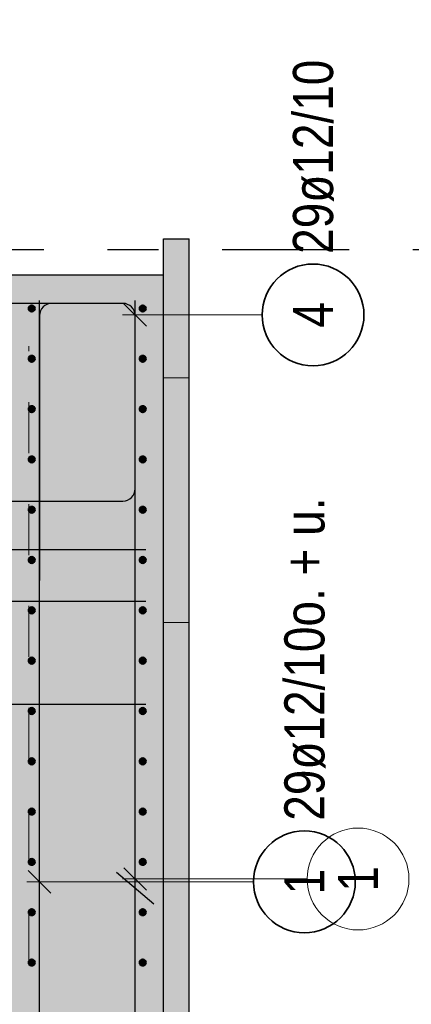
# Model space of a CAD drawing. Header units: millimetres. Extents: x -80 to 34, y 0 to 18.
# Tile 117 of 135: x 10.366 to 11.135, y 4.508 to 6.441. Entities that reach past the tile are written whole.
import ezdxf

# ---------------------------------------------------------------- set-up
doc = ezdxf.new("R2010")
doc.units = ezdxf.units.MM
doc.linetypes.add('DASHDOTX2', pattern=[2, 1, -0.5, 0, -0.5])
doc.linetypes.add('HIDDEN', pattern=[0.375, 0.25, -0.125])
for name, color, linetype, lineweight in [('Achsen', 7, 'Continuous', 20), ('Geschnittene Kanten', 7, 'Continuous', 20), ('Schraffuren', 7, 'Continuous', 20)]:
    doc.layers.add(name, color=color, linetype=linetype, lineweight=lineweight)
doc.styles.add('Arial Narrow', font='ARIALN.TTF')

msp = doc.modelspace()

# ---------------------------------------------------------------- hatches: boundary and pattern name
at = {"lineweight": 25, "true_color": 0xcef2bf}
msp.add_hatch(color=254, dxfattribs=at).paths.add_polyline_path([(10.648803, 3.239861), (10.648803, 5.939866), (10.348803, 5.939866), (10.348803, 3.239861)])
at = {"layer": 'Schraffuren', "lineweight": 25, "true_color": 0xeaffea}
msp.add_hatch(color=7, dxfattribs=at).paths.add_polyline_path([(10.698803, 3.16915), (10.698803, 6.010577), (10.648803, 6.010577), (10.648803, 3.16915)])

# ---------------------------------------------------------------- linework, layer by layer
at = {"color": 7, "linetype": 'HIDDEN', "lineweight": 18, "ltscale": 0.25}
for p, q in [((10.233803, 5.799866), (10.383803, 5.799866)), ((10.383803, 5.789866), (10.383803, 5.799866)), ((10.233803, 5.789866), (10.383803, 5.789866)), ((10.383803, 3.389861), (10.383803, 5.789866)), ((10.648803, 5.737777), (10.698803, 5.737777)), ((10.648803, 5.257105), (10.698803, 5.257105))]:
    msp.add_line(p, q, dxfattribs=at)
at = {"color": 3, "linetype": 'Continuous', "lineweight": 25}
for p, q in [((10.613803, 5.399864), (10.008924, 5.399864)), ((10.613803, 5.298614), (10.008924, 5.298614)), ((10.613803, 5.096114), (10.008924, 5.096114))]:
    msp.add_line(p, q, dxfattribs=at)
at = {"layer": 'Achsen', "color": 3, "linetype": 'DASHDOTX2', "lineweight": 25, "ltscale": 0.25}
msp.add_line((8.3635, 5.98986), (11.479968, 5.98986), dxfattribs=at)
at = {"layer": 'Geschnittene Kanten', "color": 3, "linetype": 'Continuous', "lineweight": 25}
for p, q in [((10.648803, 5.939866), (10.648803, 6.010577)), ((10.648803, 6.010577), (10.698803, 6.010577)), ((10.698803, 3.16915), (10.698803, 6.010577)), ((10.348803, 5.939866), (10.648803, 5.939866)), ((10.648803, 3.239861), (10.648803, 5.939866))]:
    msp.add_line(p, q, dxfattribs=at)
at = {"layer": 'Schraffuren', "color": 3, "linetype": 'Continuous', "lineweight": 25}
for p, q in [((10.568803, 5.883866), (9.419803, 5.883866)), ((10.404803, 3.289861), (10.404803, 5.889866)), ((10.568803, 5.883866), (10.428803, 5.883866)), ((10.570706, 5.883247), (10.6149, 5.839052)), ((10.592803, 3.289861), (10.592803, 5.889866)), ((10.404803, 5.859866), (10.404803, 5.339866)), ((10.592803, 5.519866), (10.592803, 5.859866)), ((10.592803, 5.339866), (10.592803, 5.859866)), ((9.419803, 5.495866), (10.568803, 5.495866)), ((10.382706, 4.770357), (10.4269, 4.726163)), ((10.55631, 4.767221), (10.629819, 4.705319))]:
    msp.add_line(p, q, dxfattribs=at)
at = {"layer": 'Schraffuren', "color": 5, "linetype": 'Continuous', "lineweight": 18}
for p, q in [((10.842309, 5.86115), (10.567803, 5.86115)), ((10.825357, 4.74826), (10.379803, 4.74826))]:
    msp.add_line(p, q, dxfattribs=at)
at = {"layer": 'Schraffuren', "color": 9, "linetype": 'Continuous', "lineweight": 0}
for p, q in [((10.570706, 4.775938), (10.6149, 4.731744)), ((10.930801, 4.753841), (10.567803, 4.753841))]:
    msp.add_line(p, q, dxfattribs=at)
at = {"layer": 'Schraffuren', "color": 2, "linetype": 'Continuous', "lineweight": 35}
for centre in [(10.942309, 5.86115), (10.925357, 4.74826)]:
    msp.add_circle(centre, 0.1, dxfattribs=at)
at = {"layer": 'Schraffuren', "color": 4, "linetype": 'Continuous', "lineweight": 50}
for centre, radius in [((10.389803, 5.873866), 0.006), ((10.389803, 5.873866), 0.006), ((10.389803, 5.873866), 0.006), ((10.389803, 5.873866), 0.006), ((10.389803, 5.873866), 0.0054), ((10.389803, 5.873866), 0.0054), ((10.389803, 5.873866), 0.0042), ((10.389803, 5.873866), 0.0042), ((10.389803, 5.873866), 0.003), ((10.389803, 5.873866), 0.003), ((10.607803, 5.873866), 0.006), ((10.607803, 5.873866), 0.006), ((10.607803, 5.873866), 0.006), ((10.607803, 5.873866), 0.006), ((10.607803, 5.873866), 0.0054), ((10.607803, 5.873866), 0.0054), ((10.607803, 5.873866), 0.0042), ((10.607803, 5.873866), 0.0042), ((10.607803, 5.873866), 0.003), ((10.607803, 5.873866), 0.003), ((10.389803, 5.873866), 0.0018), ((10.389803, 5.873866), 0.0018), ((10.389803, 5.873866), 0.0006), ((10.389803, 5.873866), 0.0006), ((10.607803, 5.873866), 0.0018), ((10.607803, 5.873866), 0.0018), ((10.607803, 5.873866), 0.0006), ((10.607803, 5.873866), 0.0006), ((10.389803, 5.775096), 0.006), ((10.389803, 5.775096), 0.006), ((10.389803, 5.775096), 0.006), ((10.389803, 5.775096), 0.006), ((10.389803, 5.775096), 0.0054), ((10.389803, 5.775096), 0.0054), ((10.607803, 5.775096), 0.006), ((10.607803, 5.775096), 0.006), ((10.607803, 5.775096), 0.006), ((10.607803, 5.775096), 0.006), ((10.607803, 5.775096), 0.0054), ((10.607803, 5.775096), 0.0054), ((10.389803, 5.775096), 0.0042), ((10.389803, 5.775096), 0.0042), ((10.389803, 5.775096), 0.003), ((10.389803, 5.775096), 0.003), ((10.389803, 5.775096), 0.0018), ((10.389803, 5.775096), 0.0018), ((10.389803, 5.775096), 0.0006), ((10.389803, 5.775096), 0.0006), ((10.607803, 5.775096), 0.0042), ((10.607803, 5.775096), 0.0042), ((10.607803, 5.775096), 0.003), ((10.607803, 5.775096), 0.003), ((10.607803, 5.775096), 0.0018), ((10.607803, 5.775096), 0.0018), ((10.607803, 5.775096), 0.0006), ((10.607803, 5.775096), 0.0006), ((10.389803, 5.676327), 0.006), ((10.389803, 5.676327), 0.006), ((10.389803, 5.676327), 0.006), ((10.389803, 5.676327), 0.006), ((10.389803, 5.676327), 0.0054), ((10.389803, 5.676327), 0.0054), ((10.389803, 5.676327), 0.0042), ((10.389803, 5.676327), 0.0042), ((10.389803, 5.676327), 0.003), ((10.389803, 5.676327), 0.003), ((10.389803, 5.676327), 0.0018), ((10.389803, 5.676327), 0.0018), ((10.389803, 5.676327), 0.0006), ((10.389803, 5.676327), 0.0006), ((10.607803, 5.676327), 0.006), ((10.607803, 5.676327), 0.006), ((10.607803, 5.676327), 0.006), ((10.607803, 5.676327), 0.006), ((10.607803, 5.676327), 0.0054), ((10.607803, 5.676327), 0.0054), ((10.607803, 5.676327), 0.0042), ((10.607803, 5.676327), 0.0042), ((10.607803, 5.676327), 0.003), ((10.607803, 5.676327), 0.003), ((10.607803, 5.676327), 0.0018), ((10.607803, 5.676327), 0.0018), ((10.607803, 5.676327), 0.0006), ((10.607803, 5.676327), 0.0006), ((10.389803, 5.577558), 0.006), ((10.389803, 5.577558), 0.006), ((10.389803, 5.577558), 0.006), ((10.389803, 5.577558), 0.006), ((10.389803, 5.577558), 0.0054), ((10.389803, 5.577558), 0.0054), ((10.389803, 5.577558), 0.0042), ((10.389803, 5.577558), 0.0042), ((10.389803, 5.577558), 0.003), ((10.389803, 5.577558), 0.003), ((10.389803, 5.577558), 0.0018), ((10.389803, 5.577558), 0.0018), ((10.389803, 5.577558), 0.0006), ((10.389803, 5.577558), 0.0006), ((10.607803, 5.577558), 0.006), ((10.607803, 5.577558), 0.006), ((10.607803, 5.577558), 0.006), ((10.607803, 5.577558), 0.006), ((10.607803, 5.577558), 0.0054), ((10.607803, 5.577558), 0.0054), ((10.607803, 5.577558), 0.0042), ((10.607803, 5.577558), 0.0042), ((10.607803, 5.577558), 0.003), ((10.607803, 5.577558), 0.003), ((10.607803, 5.577558), 0.0018), ((10.607803, 5.577558), 0.0018), ((10.607803, 5.577558), 0.0006), ((10.607803, 5.577558), 0.0006), ((10.389803, 5.478788), 0.006), ((10.389803, 5.478788), 0.006), ((10.389803, 5.478788), 0.006), ((10.389803, 5.478788), 0.006), ((10.389803, 5.478788), 0.0054), ((10.389803, 5.478788), 0.0054), ((10.389803, 5.478788), 0.0042), ((10.389803, 5.478788), 0.0042), ((10.389803, 5.478788), 0.003), ((10.389803, 5.478788), 0.003), ((10.389803, 5.478788), 0.0018), ((10.389803, 5.478788), 0.0018), ((10.389803, 5.478788), 0.0006), ((10.389803, 5.478788), 0.0006), ((10.607803, 5.478788), 0.006), ((10.607803, 5.478788), 0.006), ((10.607803, 5.478788), 0.006), ((10.607803, 5.478788), 0.006), ((10.607803, 5.478788), 0.0054), ((10.607803, 5.478788), 0.0054), ((10.607803, 5.478788), 0.0042), ((10.607803, 5.478788), 0.0042), ((10.607803, 5.478788), 0.003), ((10.607803, 5.478788), 0.003), ((10.607803, 5.478788), 0.0018), ((10.607803, 5.478788), 0.0018), ((10.607803, 5.478788), 0.0006), ((10.607803, 5.478788), 0.0006), ((10.389803, 5.380019), 0.006), ((10.389803, 5.380019), 0.006), ((10.389803, 5.380019), 0.006), ((10.389803, 5.380019), 0.006), ((10.389803, 5.380019), 0.0054), ((10.389803, 5.380019), 0.0054), ((10.389803, 5.380019), 0.0042), ((10.389803, 5.380019), 0.0042), ((10.389803, 5.380019), 0.003), ((10.389803, 5.380019), 0.003), ((10.389803, 5.380019), 0.0018), ((10.389803, 5.380019), 0.0018), ((10.389803, 5.380019), 0.0006), ((10.389803, 5.380019), 0.0006), ((10.607803, 5.380019), 0.006), ((10.607803, 5.380019), 0.006), ((10.607803, 5.380019), 0.006), ((10.607803, 5.380019), 0.006), ((10.607803, 5.380019), 0.0054), ((10.607803, 5.380019), 0.0054), ((10.607803, 5.380019), 0.0042), ((10.607803, 5.380019), 0.0042), ((10.607803, 5.380019), 0.003), ((10.607803, 5.380019), 0.003), ((10.607803, 5.380019), 0.0018), ((10.607803, 5.380019), 0.0018), ((10.607803, 5.380019), 0.0006), ((10.607803, 5.380019), 0.0006), ((10.389803, 5.281249), 0.006), ((10.389803, 5.281249), 0.006), ((10.389803, 5.281249), 0.006), ((10.389803, 5.281249), 0.006), ((10.389803, 5.281249), 0.0054), ((10.389803, 5.281249), 0.0054), ((10.389803, 5.281249), 0.0042), ((10.389803, 5.281249), 0.0042), ((10.389803, 5.281249), 0.003), ((10.389803, 5.281249), 0.003), ((10.389803, 5.281249), 0.0018), ((10.389803, 5.281249), 0.0018), ((10.389803, 5.281249), 0.0006), ((10.389803, 5.281249), 0.0006), ((10.607803, 5.281249), 0.006), ((10.607803, 5.281249), 0.006), ((10.607803, 5.281249), 0.006), ((10.607803, 5.281249), 0.006), ((10.607803, 5.281249), 0.0054), ((10.607803, 5.281249), 0.0054), ((10.607803, 5.281249), 0.0042), ((10.607803, 5.281249), 0.0042), ((10.607803, 5.281249), 0.003), ((10.607803, 5.281249), 0.003), ((10.607803, 5.281249), 0.0018), ((10.607803, 5.281249), 0.0018), ((10.607803, 5.281249), 0.0006), ((10.607803, 5.281249), 0.0006), ((10.389803, 5.18248), 0.006), ((10.389803, 5.18248), 0.006), ((10.389803, 5.18248), 0.006), ((10.389803, 5.18248), 0.006), ((10.389803, 5.18248), 0.0054), ((10.389803, 5.18248), 0.0054), ((10.389803, 5.18248), 0.0042), ((10.389803, 5.18248), 0.0042), ((10.389803, 5.18248), 0.003), ((10.389803, 5.18248), 0.003), ((10.389803, 5.18248), 0.0018), ((10.389803, 5.18248), 0.0018), ((10.389803, 5.18248), 0.0006), ((10.389803, 5.18248), 0.0006), ((10.607803, 5.18248), 0.006), ((10.607803, 5.18248), 0.006), ((10.607803, 5.18248), 0.006), ((10.607803, 5.18248), 0.006), ((10.607803, 5.18248), 0.0054), ((10.607803, 5.18248), 0.0054), ((10.607803, 5.18248), 0.0042), ((10.607803, 5.18248), 0.0042), ((10.607803, 5.18248), 0.003), ((10.607803, 5.18248), 0.003), ((10.607803, 5.18248), 0.0018), ((10.607803, 5.18248), 0.0018), ((10.607803, 5.18248), 0.0006), ((10.607803, 5.18248), 0.0006), ((10.389803, 5.08371), 0.006), ((10.389803, 5.08371), 0.006), ((10.389803, 5.08371), 0.006), ((10.389803, 5.08371), 0.006), ((10.389803, 5.08371), 0.0054), ((10.389803, 5.08371), 0.0054), ((10.389803, 5.08371), 0.0042), ((10.389803, 5.08371), 0.0042), ((10.389803, 5.08371), 0.003), ((10.389803, 5.08371), 0.003), ((10.389803, 5.08371), 0.0018), ((10.389803, 5.08371), 0.0018), ((10.389803, 5.08371), 0.0006), ((10.389803, 5.08371), 0.0006), ((10.607803, 5.08371), 0.006), ((10.607803, 5.08371), 0.006), ((10.607803, 5.08371), 0.006), ((10.607803, 5.08371), 0.006), ((10.607803, 5.08371), 0.0054), ((10.607803, 5.08371), 0.0054), ((10.607803, 5.08371), 0.0042), ((10.607803, 5.08371), 0.0042), ((10.607803, 5.08371), 0.003), ((10.607803, 5.08371), 0.003), ((10.607803, 5.08371), 0.0018), ((10.607803, 5.08371), 0.0018), ((10.607803, 5.08371), 0.0006), ((10.607803, 5.08371), 0.0006), ((10.389803, 4.984941), 0.006), ((10.389803, 4.984941), 0.006), ((10.389803, 4.984941), 0.006), ((10.389803, 4.984941), 0.006), ((10.389803, 4.984941), 0.0054), ((10.389803, 4.984941), 0.0054), ((10.389803, 4.984941), 0.0042), ((10.389803, 4.984941), 0.0042), ((10.389803, 4.984941), 0.003), ((10.389803, 4.984941), 0.003), ((10.607803, 4.984941), 0.006), ((10.607803, 4.984941), 0.006), ((10.607803, 4.984941), 0.006), ((10.607803, 4.984941), 0.006), ((10.607803, 4.984941), 0.0054), ((10.607803, 4.984941), 0.0054), ((10.607803, 4.984941), 0.0042), ((10.607803, 4.984941), 0.0042), ((10.607803, 4.984941), 0.003), ((10.607803, 4.984941), 0.003), ((10.389803, 4.984941), 0.0018), ((10.389803, 4.984941), 0.0018), ((10.389803, 4.984941), 0.0006), ((10.389803, 4.984941), 0.0006), ((10.607803, 4.984941), 0.0018), ((10.607803, 4.984941), 0.0018), ((10.607803, 4.984941), 0.0006), ((10.607803, 4.984941), 0.0006), ((10.389803, 4.886172), 0.006), ((10.389803, 4.886172), 0.006), ((10.389803, 4.886172), 0.006), ((10.389803, 4.886172), 0.006), ((10.389803, 4.886172), 0.0054), ((10.389803, 4.886172), 0.0054), ((10.607803, 4.886172), 0.006), ((10.607803, 4.886172), 0.006), ((10.607803, 4.886172), 0.006), ((10.607803, 4.886172), 0.006), ((10.607803, 4.886172), 0.0054), ((10.607803, 4.886172), 0.0054), ((10.389803, 4.886172), 0.0042), ((10.389803, 4.886172), 0.0042), ((10.389803, 4.886172), 0.003), ((10.389803, 4.886172), 0.003), ((10.389803, 4.886172), 0.0018), ((10.389803, 4.886172), 0.0018), ((10.389803, 4.886172), 0.0006), ((10.389803, 4.886172), 0.0006), ((10.607803, 4.886172), 0.0042), ((10.607803, 4.886172), 0.0042), ((10.607803, 4.886172), 0.003), ((10.607803, 4.886172), 0.003), ((10.607803, 4.886172), 0.0018), ((10.607803, 4.886172), 0.0018), ((10.607803, 4.886172), 0.0006), ((10.607803, 4.886172), 0.0006), ((10.389803, 4.787402), 0.006), ((10.389803, 4.787402), 0.006), ((10.389803, 4.787402), 0.006), ((10.389803, 4.787402), 0.006), ((10.389803, 4.787402), 0.0054), ((10.389803, 4.787402), 0.0054), ((10.389803, 4.787402), 0.0042), ((10.389803, 4.787402), 0.0042), ((10.389803, 4.787402), 0.003), ((10.389803, 4.787402), 0.003), ((10.389803, 4.787402), 0.0018), ((10.389803, 4.787402), 0.0018), ((10.389803, 4.787402), 0.0006), ((10.389803, 4.787402), 0.0006), ((10.607803, 4.787402), 0.006), ((10.607803, 4.787402), 0.006), ((10.607803, 4.787402), 0.006), ((10.607803, 4.787402), 0.006), ((10.607803, 4.787402), 0.0054), ((10.607803, 4.787402), 0.0054), ((10.607803, 4.787402), 0.0042), ((10.607803, 4.787402), 0.0042), ((10.607803, 4.787402), 0.003), ((10.607803, 4.787402), 0.003), ((10.607803, 4.787402), 0.0018), ((10.607803, 4.787402), 0.0018), ((10.607803, 4.787402), 0.0006), ((10.607803, 4.787402), 0.0006), ((10.389803, 4.688633), 0.006), ((10.389803, 4.688633), 0.006), ((10.389803, 4.688633), 0.006), ((10.389803, 4.688633), 0.006), ((10.389803, 4.688633), 0.0054), ((10.389803, 4.688633), 0.0054), ((10.389803, 4.688633), 0.0042), ((10.389803, 4.688633), 0.0042), ((10.389803, 4.688633), 0.003), ((10.389803, 4.688633), 0.003), ((10.389803, 4.688633), 0.0018), ((10.389803, 4.688633), 0.0018), ((10.389803, 4.688633), 0.0006), ((10.389803, 4.688633), 0.0006), ((10.607803, 4.688633), 0.006), ((10.607803, 4.688633), 0.006), ((10.607803, 4.688633), 0.006), ((10.607803, 4.688633), 0.006), ((10.607803, 4.688633), 0.0054), ((10.607803, 4.688633), 0.0054), ((10.607803, 4.688633), 0.0042), ((10.607803, 4.688633), 0.0042), ((10.607803, 4.688633), 0.003), ((10.607803, 4.688633), 0.003), ((10.607803, 4.688633), 0.0018), ((10.607803, 4.688633), 0.0018), ((10.607803, 4.688633), 0.0006), ((10.607803, 4.688633), 0.0006), ((10.389803, 4.589863), 0.006), ((10.389803, 4.589863), 0.006), ((10.389803, 4.589863), 0.006), ((10.389803, 4.589863), 0.006), ((10.389803, 4.589863), 0.0054), ((10.389803, 4.589863), 0.0054), ((10.389803, 4.589863), 0.0042), ((10.389803, 4.589863), 0.0042), ((10.389803, 4.589863), 0.003), ((10.389803, 4.589863), 0.003), ((10.389803, 4.589863), 0.0018), ((10.389803, 4.589863), 0.0018), ((10.389803, 4.589863), 0.0006), ((10.389803, 4.589863), 0.0006), ((10.607803, 4.589863), 0.006), ((10.607803, 4.589863), 0.006), ((10.607803, 4.589863), 0.006), ((10.607803, 4.589863), 0.006), ((10.607803, 4.589863), 0.0054), ((10.607803, 4.589863), 0.0054), ((10.607803, 4.589863), 0.0042), ((10.607803, 4.589863), 0.0042), ((10.607803, 4.589863), 0.003), ((10.607803, 4.589863), 0.003), ((10.607803, 4.589863), 0.0018), ((10.607803, 4.589863), 0.0018), ((10.607803, 4.589863), 0.0006), ((10.607803, 4.589863), 0.0006)]:
    msp.add_circle(centre, radius, dxfattribs=at)
at = {"layer": 'Schraffuren', "color": 9, "linetype": 'Continuous', "lineweight": 0}
msp.add_circle((11.030801, 4.753841), 0.1, dxfattribs=at)
at = {"layer": 'Schraffuren', "color": 3, "linetype": 'Continuous', "lineweight": 25}
for centre, start, end in [((10.428803, 5.859866), 90, 180), ((10.568803, 5.859866), 0, 90), ((10.568803, 5.859866), 0, 90), ((10.568803, 5.519866), 270, 0)]:
    msp.add_arc(centre, 0.024, start, end, dxfattribs=at)

# ---------------------------------------------------------------- texts
at = {"layer": 'Schraffuren', "color": 2, "lineweight": 35, "char_height": 0.07875, "attachment_point": 1, "rotation": 90, "line_spacing_factor": 0.9, "style": 'Arial Narrow'}
for s, insert in [('29ø12/10', (10.902934, 5.98115)), ('4', (10.902934, 5.836343)), ('29ø12/10o. + u.', (10.885982, 4.86826)), ('1', (10.885982, 4.723454))]:
    msp.add_mtext(s, dxfattribs=dict(at, insert=insert))
at = {"layer": 'Schraffuren', "color": 2, "lineweight": 35, "insert": (9.99827, 6.368565), "char_height": 0.07875, "attachment_point": 1, "line_spacing_factor": 0.9, "style": 'Arial Narrow', "bg_fill": 3, "box_fill_scale": 1.2, "bg_fill_color": 256, "bg_fill_true_color": 13158600, "bg_fill_transparency": 0}
msp.add_mtext('7ø12/10', dxfattribs=at)
at = {"layer": 'Schraffuren', "color": 9, "lineweight": 0, "insert": (10.991426, 4.729035), "char_height": 0.07875, "attachment_point": 1, "rotation": 90, "line_spacing_factor": 0.9, "style": 'Arial Narrow'}
msp.add_mtext('1', dxfattribs=at)

doc.saveas('drawing.dxf')
